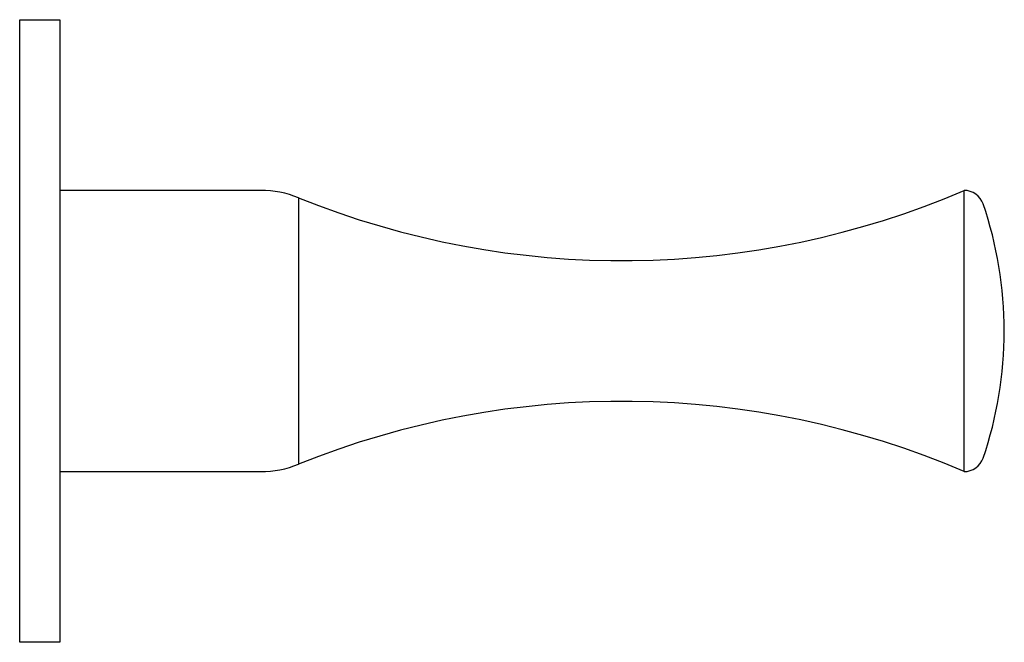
# Model space of a CAD drawing. Header units: millimetres. Extents: x 4007.176 to 4007.225, y 1823.2828 to 1823.3138.
import ezdxf

# ---------------------------------------------------------------- set-up
doc = ezdxf.new("R2010")
doc.units = ezdxf.units.MM
doc.layers.add('SANINDUSA', color=3, linetype='Continuous')

msp = doc.modelspace()

# ---------------------------------------------------------------- linework, layer by layer
at = {"layer": 'SANINDUSA'}
for p, q in [((4007.175995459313, 1823.313753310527), (4007.177995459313, 1823.313753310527)), ((4007.175995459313, 1823.298253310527), (4007.175995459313, 1823.313753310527)), ((4007.177995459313, 1823.313753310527), (4007.177995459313, 1823.298253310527)), ((4007.187995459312, 1823.305253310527), (4007.177995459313, 1823.305253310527)), ((4007.222995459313, 1823.298253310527), (4007.222995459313, 1823.305253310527)), ((4007.189869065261, 1823.30488899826), (4007.189869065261, 1823.291617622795)), ((4007.175995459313, 1823.282753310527), (4007.175995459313, 1823.298253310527)), ((4007.177995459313, 1823.298253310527), (4007.177995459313, 1823.282753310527)), ((4007.222995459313, 1823.291253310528), (4007.222995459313, 1823.298253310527)), ((4007.177995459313, 1823.291253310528), (4007.187995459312, 1823.291253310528)), ((4007.177995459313, 1823.282753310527), (4007.175995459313, 1823.282753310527))]:
    msp.add_line(p, q, dxfattribs=at)
for centre, radius, start, end in [((4007.187995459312, 1823.300253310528), 0.005000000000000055, 67.99291830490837, 90), ((4007.205995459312, 1823.344789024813), 0.04303571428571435, 247.9929183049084, 293.267268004), ((4007.222995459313, 1823.304253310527), 0.001000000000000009, 18.92464441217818, 90), ((4007.205495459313, 1823.298253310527), 0.01950000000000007, 0, 18.92464441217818), ((4007.205495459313, 1823.298253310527), 0.01950000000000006, 341.0753555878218, 0), ((4007.205995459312, 1823.251717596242), 0.04303571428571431, 66.73273199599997, 112.0070816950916), ((4007.187995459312, 1823.296253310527), 0.005000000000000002, 270, 292.0070816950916), ((4007.222995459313, 1823.292253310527), 0.001, 270, 341.0753555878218)]:
    msp.add_arc(centre, radius, start, end, dxfattribs=at)

doc.saveas('drawing.dxf')
